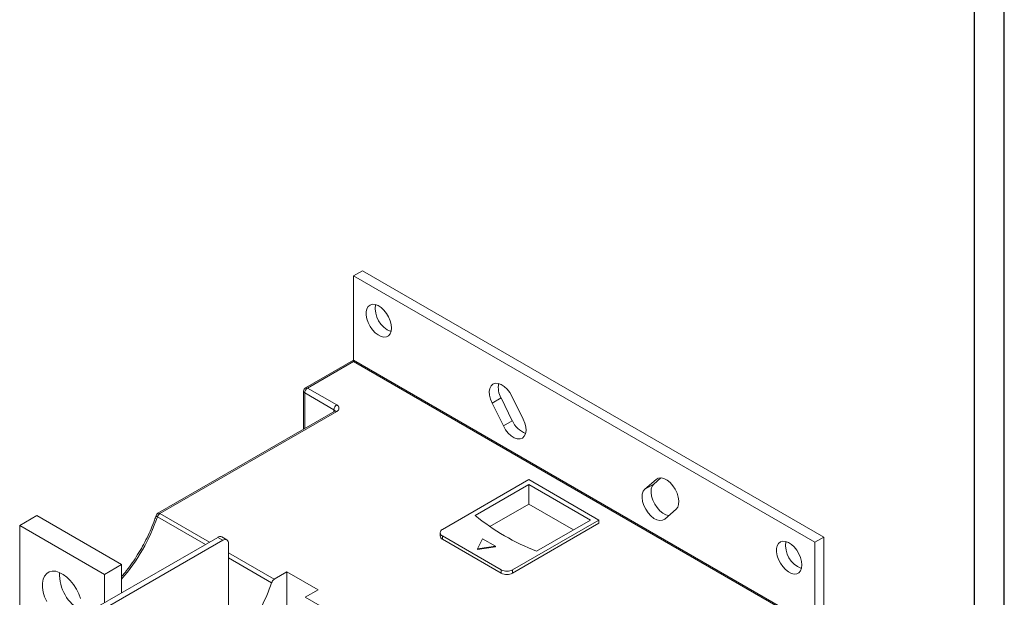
# Model space of a CAD drawing. Header units: millimetres. Extents: x 0 to 1189, y 0 to 841.
# Tile 5 of 7: x 943 to 1189, y 276 to 420. Entities that reach past the tile are written whole.
import ezdxf

# ---------------------------------------------------------------- set-up
doc = ezdxf.new("R2010")
doc.units = ezdxf.units.MM
doc.layers.add('FORMATO', color=7, linetype='Continuous')

msp = doc.modelspace()

# ---------------------------------------------------------------- linework, layer by layer
at = {"color": 7, "linetype": 'Continuous', "lineweight": 15}
for p, q in [((1028.61, 357.75), (1026.36, 356.46)), ((1028.61, 357.75), (1143.87, 291.22)), ((1026.36, 356.46), (1141.62, 289.92)), ((1026.36, 356.46), (1026.36, 335.4)), ((1026.36, 335.4), (1014.41, 328.5)), ((1026.36, 335.06), (1014.91, 328.45)), ((1141.21, 269.1), (1026.36, 335.4)), ((1026.36, 335.4), (1026.36, 335.06)), ((1140.21, 269.34), (1026.36, 335.06)), ((1013.91, 327.63), (1013.91, 318.17)), ((1021.48, 323.02), (1014.2, 327.23)), ((1014.2, 327.23), (1014.2, 318.34)), ((1014.91, 328.45), (1022.19, 324.25)), ((1063.25, 325.99), (1061, 324.69)), ((1063.25, 325.99), (1066.07, 320.27)), ((1068.8, 320.7), (1065.97, 326.42)), ((1021.69, 322.66), (977.52, 297.17)), ((1022.19, 322.61), (978.02, 297.12)), ((1021.48, 322.54), (1021.48, 323.02)), ((1061, 324.69), (1063.83, 318.98)), ((1066.07, 320.27), (1063.83, 318.98)), ((1070.2, 305.57), (1048.64, 293.12)), ((1087.7, 295.47), (1070.2, 305.57)), ((1102.01, 305.61), (1099.18, 303.16)), ((1103.19, 305.98), (1101.43, 304.45)), ((1102.51, 305.9), (1102.01, 305.61)), ((1070.2, 304.35), (1056.77, 296.59)), ((1085.58, 295.47), (1070.2, 304.35)), ((1070.2, 299.45), (1070.2, 304.35)), ((1101.43, 304.45), (1099.18, 303.16)), ((1070.2, 299.45), (1060.44, 293.81)), ((1081.34, 293.02), (1070.2, 299.45)), ((1104.15, 295.7), (1106.98, 298.15)), ((947.22, 296.56), (942.98, 294.11)), ((968.43, 284.32), (947.22, 296.56)), ((989.37, 289.36), (977.39, 296.28)), ((978.02, 297.12), (990.41, 289.97)), ((1066.14, 283.02), (1087.7, 295.47)), ((1072.15, 287.71), (1085.58, 295.47)), ((1087.7, 295.47), (1087.7, 294.65)), ((942.98, 294.11), (942.98, 264.16)), ((942.98, 294.11), (964.19, 281.87)), ((1066.14, 282.2), (1087.7, 294.65)), ((992.45, 291.14), (962.05, 273.59)), ((963.32, 272.86), (993.73, 290.41)), ((993.73, 290.41), (992.45, 291.14)), ((994.73, 290.51), (993.45, 291.24)), ((1048.05, 292.3), (1048.05, 291.49)), ((1048.64, 291.49), (1063.31, 283.02)), ((1048.64, 291.49), (1048.64, 290.67)), ((1048.64, 290.67), (1063.31, 282.2)), ((1058.58, 290.81), (1057.39, 288.23)), ((1061.85, 288.92), (1058.58, 290.81)), ((1143.87, 291.22), (1141.62, 289.92)), ((1143.87, 291.22), (1143.87, 259.21)), ((995.14, 289.59), (995.14, 268.9)), ((1057.39, 288.23), (1061.85, 288.92)), ((1057.39, 288.07), (1061.85, 288.76)), ((1057.39, 288.23), (1057.39, 288.07)), ((1061.85, 288.92), (1061.85, 288.76)), ((1141.62, 289.92), (1141.62, 268.53)), ((995.14, 287.24), (1006.56, 280.65)), ((1005.92, 279.81), (995.14, 286.03)), ((964.19, 281.87), (968.43, 284.32)), ((968.43, 284.32), (968.43, 277.28)), ((1063.31, 282.2), (1063.31, 283.02)), ((1066.14, 283.02), (1066.14, 282.2)), ((964.19, 281.87), (964.19, 274.83)), ((1009.76, 282.5), (1006.56, 280.65)), ((1017.54, 278.01), (1009.76, 282.5)), ((1009.76, 273.52), (1009.76, 282.5)), ((1014.33, 276.16), (1017.54, 278.01)), ((1014.33, 276.16), (1022.37, 271.51))]:
    msp.add_line(p, q, dxfattribs=at)
at = {"color": 7, "linetype": 'Continuous', "lineweight": 15, "flags": 128}
for points in [[(1035.91, 343.43), (1035.82, 344.33), (1035.57, 345.28), (1035.16, 346.23), (1034.63, 347.12), (1033.99, 347.92), (1033.28, 348.57), (1032.54, 349.05), (1031.81, 349.32), (1031.13, 349.37), (1030.54, 349.2), (1030.07, 348.83), (1029.74, 348.25), (1029.57, 347.52), (1029.57, 346.67), (1029.74, 345.74), (1030.07, 344.79), (1030.54, 343.86), (1031.13, 343.01), (1031.81, 342.28), (1032.54, 341.71), (1033.28, 341.33), (1033.99, 341.17), (1034.63, 341.23), (1035.16, 341.5), (1035.57, 341.98), (1035.82, 342.64), (1035.91, 343.43)], [(1065.97, 326.42), (1065.42, 327.35), (1064.76, 328.18), (1064.03, 328.86), (1063.26, 329.35), (1062.51, 329.62), (1061.81, 329.65), (1061.21, 329.44), (1060.75, 329.01), (1060.44, 328.37), (1060.31, 327.57), (1060.36, 326.66), (1060.6, 325.68), (1061, 324.69)], [(1063.83, 318.98), (1064.38, 318.04), (1065.04, 317.21), (1065.77, 316.53), (1066.54, 316.04), (1067.29, 315.78), (1067.99, 315.75), (1068.59, 315.96), (1069.05, 316.39), (1069.36, 317.02), (1069.49, 317.82), (1069.44, 318.73), (1069.2, 319.71), (1068.8, 320.7)], [(1106.98, 298.15), (1107.39, 298.67), (1107.62, 299.38), (1107.68, 300.23), (1107.54, 301.18), (1107.24, 302.17), (1106.77, 303.14), (1106.17, 304.04), (1105.47, 304.81), (1104.72, 305.41), (1103.96, 305.81), (1103.22, 305.98), (1102.56, 305.91), (1102.01, 305.61)], [(1099.18, 303.16), (1098.78, 302.64), (1098.54, 301.93), (1098.49, 301.08), (1098.62, 300.13), (1098.93, 299.14), (1099.4, 298.17), (1100, 297.27), (1100.69, 296.5), (1101.44, 295.89), (1102.21, 295.5), (1102.95, 295.33), (1103.61, 295.4), (1104.15, 295.7)], [(1101.43, 304.45), (1101.03, 303.93), (1100.79, 303.23), (1100.74, 302.38), (1100.87, 301.43), (1101.17, 300.44), (1101.64, 299.47), (1102.24, 298.57), (1102.94, 297.79), (1103.69, 297.19), (1104.46, 296.79), (1105.19, 296.62), (1105.22, 296.62)], [(977.08, 296.62), (977.07, 296.58), (977.1, 296.51), (977.16, 296.44), (977.26, 296.36), (977.39, 296.28)], [(1138.44, 284.24), (1138.35, 285.14), (1138.1, 286.09), (1137.69, 287.04), (1137.16, 287.93), (1136.52, 288.73), (1135.81, 289.38), (1135.07, 289.86), (1134.34, 290.13), (1133.67, 290.18), (1133.07, 290.01), (1132.6, 289.64), (1132.27, 289.06), (1132.1, 288.33), (1132.1, 287.48), (1132.27, 286.55), (1132.6, 285.6), (1133.07, 284.67), (1133.67, 283.82), (1134.34, 283.09), (1135.07, 282.52), (1135.81, 282.14), (1136.52, 281.98), (1137.16, 282.04), (1137.69, 282.31), (1138.1, 282.79), (1138.35, 283.45), (1138.44, 284.24)], [(958.15, 275.83), (957.72, 277.04), (957.14, 278.22), (956.43, 279.33), (955.62, 280.34), (954.74, 281.2), (953.82, 281.89), (952.88, 282.38), (951.98, 282.65), (951.13, 282.69), (950.36, 282.5), (949.72, 282.09), (949.21, 281.48), (948.87, 280.68), (948.69, 279.72), (948.69, 278.64), (948.87, 277.48), (949.21, 276.28), (949.72, 275.08)]]:
    msp.add_lwpolyline(points, dxfattribs=at)
at = {"color": 7, "linetype": 'Continuous', "lineweight": 15}
for centre, radius, start, end in [((1037.99, 348.31), 6.17, 170.808, 249.1866), ((1014.91, 327.63), 1, 119.9973, 180), ((1014.41, 327.68), 0.503, 185.6948, 245.6253), ((1015.73, 327.16), 1.54, 122.6055, 177.3945), ((1014.61, 328.04), 0.503, 54.3824, 114.3071), ((1067.91, 328.6), 5.35, 169.4034, 209.1876), ((1023.02, 322.95), 1.54, 122.6055, 177.3945), ((1021.25, 322.53), 0.541, 18.065, 64.4685), ((1021.9, 322.2), 0.503, 54.3824, 114.3071), ((1021.88, 323.43), 0.873, 290.7834, 69.2166), ((1071.38, 322.51), 5.75, 202.8434, 249.7639), ((934.12, 310.79), 45.63, 318.7555, 341.4635), ((978.02, 296.3), 1, 119.9973, 161.6321), ((978.86, 295.81), 1.55, 122.7808, 162.4056), ((977.73, 296.71), 0.503, 54.3824, 114.3071), ((1092.1, 340.03), 55.99, 230.8779, 249.1275), ((1048.95, 292.3), 0.873, 110.7834, 249.2166), ((993.04, 290.33), 1.01, 65.6929, 125.6176), ((994.28, 289.73), 0.873, 350.786, 129.2033), ((1049.05, 291.59), 1.01, 185.6948, 245.6253), ((1140.52, 289.12), 6.17, 170.808, 249.1866), ((1064.72, 285.75), 3.07, 242.6097, 297.3903), ((963.03, 281.81), 10.09, 176.9537, 243.4165), ((1007.4, 279.34), 1.55, 122.7808, 162.4056), ((1064.72, 284.93), 3.07, 242.6097, 297.3903), ((962.48, 294.41), 45.82, 324.3905, 341.4245)]:
    msp.add_arc(centre, radius, start, end, dxfattribs=at)
for points, knots in [([(1021.8, 322.74), (1021.81, 322.75), (1021.81, 322.76), (1021.77, 322.71), (1021.71, 322.67), (1021.69, 322.66)], [0, 0, 0, 0, 0.202306, 0.802189, 1, 1, 1, 1]), ([(977.08, 296.62), (976.94, 296.23), (976.56, 295.11), (975.82, 293.24), (974.82, 291.05), (973.7, 288.9), (972.46, 286.8), (971.13, 284.78), (969.79, 282.94), (968.86, 281.84), (968.43, 281.33)], [0, 0, 0, 0, 0.071132, 0.206854, 0.342657, 0.478502, 0.614366, 0.750225, 0.886051, 1, 1, 1, 1])]:
    msp.add_open_spline(points, degree=3, knots=knots, dxfattribs=at)
at = {"layer": 'FORMATO'}
for p, q in [((1189, 0), (1189, 841)), ((1181.52, 5), (1181.52, 831))]:
    msp.add_line(p, q, dxfattribs=at)

doc.saveas('drawing.dxf')
